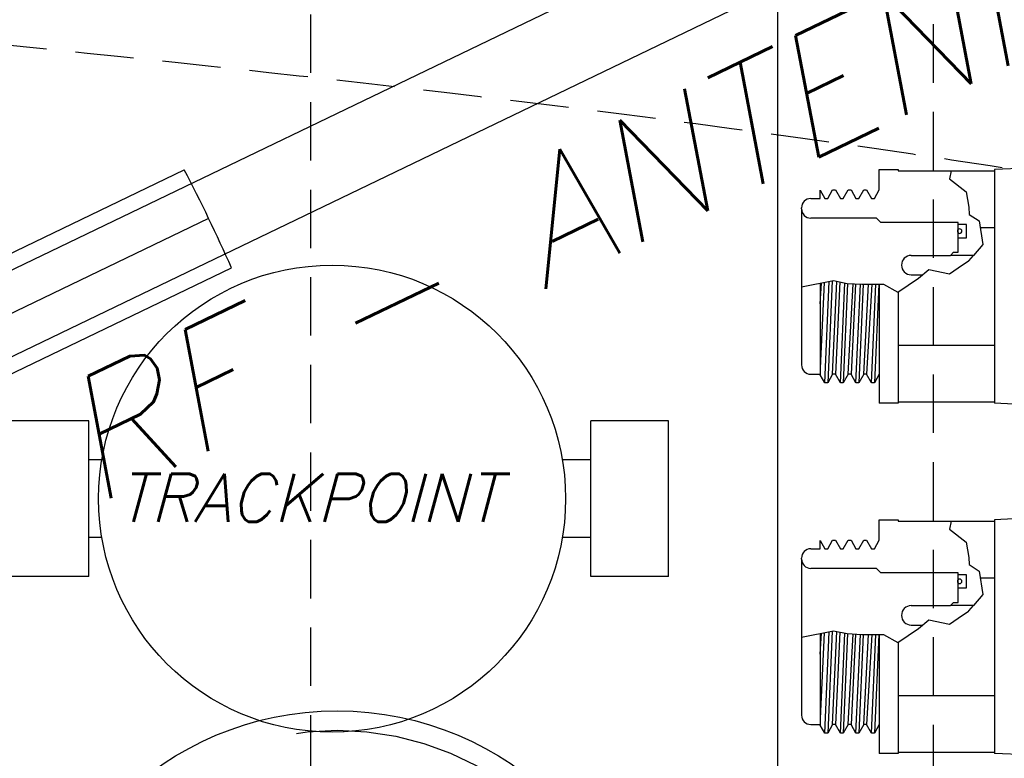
# Model space of a CAD drawing. Extents: x -181 to 162, y 84 to 272.
# Tile 26 of 85: x -29.45 to -23.12, y 106.96 to 111.71. Entities that reach past the tile are written whole.
import ezdxf

# ---------------------------------------------------------------- set-up
doc = ezdxf.new("R2010")
doc.units = 0
doc.header["$LTSCALE"] = 1.5
doc.header["$MEASUREMENT"] = 0
doc.linetypes.add('HIDDEN', pattern=[0.375, 0.25, -0.125])
doc.linetypes.add('SLDHIDDEN0', pattern=[1.905, 1.27, -0.635])
doc.layers.get('0').update_dxf_attribs({"linetype": 'CONTINUOUS'})
doc.layers.get('DEFPOINTS').update_dxf_attribs({"linetype": 'CONTINUOUS'})
for name, color, linetype in [('ANTENNA', 2, 'CONTINUOUS'), ('DEVICE_TRACKPOINT', 212, 'CONTINUOUS'), ('DIM', 1, 'CONTINUOUS'), ('HULL', 7, 'CONTINUOUS'), ('J_BOX_AFT', 171, 'CONTINUOUS'), ('SPHERE_AFT', 7, 'CONTINUOUS'), ('STATION12', 50, 'CONTINUOUS')]:
    doc.layers.add(name, color=color, linetype=linetype)
doc.styles.add('ENGR', font='Romans', dxfattribs={"oblique": 15})
doc.dimstyles.get("Standard").update_dxf_attribs({"dimtxt": 0.18, "dimasz": 0.18, "dimexe": 0.18, "dimexo": 0.0625, "dimgap": 0.09, "dimtad": 0, "dimtih": 1, "dimtoh": 1, "dimdec": 4, "dimzin": 0, "dimtxsty": 'STANDARD', "dimcen": 0.09, "dimazin": 3, "dimtfac": 1, "dimtdec": 4, "dimtofl": 0, "dimtmove": 0, "dimatfit": 3, "dimtolj": 1, "dimtzin": 0})

# ---------------------------------------------------------------- blocks, each defined once
blk = doc.blocks.new('*D13')
at = {"color": 0, "linetype": 'BYBLOCK'}
for start, end in [(36.08281, 54.4378), (5.5622, 24.27056)]:
    blk.add_arc((-66.6118, 105.266), 11.1294, start, end, dxfattribs=at)
for points in [[(-60.2366, 114.1682), (-60.0416, 114.4709), (-61.0471, 114.9043)], [(-55.355, 106.3534), (-55.7146, 106.336), (-55.4824, 105.266)]]:
    blk.add_solid(points, dxfattribs=at)
at = {"layer": 'DEFPOINTS', "color": 0, "linetype": 'BYBLOCK'}
for p in [(-60.1729, 116.4184), (-56.1536, 109.0724), (-100.5781, 105.266), (-66.6118, 105.266), (0.4895, 105.266)]:
    blk.add_point(p, dxfattribs=at)
at = {"color": 0, "linetype": 'BYBLOCK', "insert": (-56.9735, 110.8306), "char_height": 0.9, "attachment_point": 5, "style": 'ENGR'}
blk.add_mtext('\\A1;60°', dxfattribs=at)
blk = doc.blocks.new('*D14')
at = {"color": 0, "linetype": 'BYBLOCK'}
for p, q in [((-46.001, 114.1007), (-53.5143, 123.5221)), ((-47.0493, 105.266), (-62.306, 105.266))]:
    blk.add_line(p, q, dxfattribs=at)
for centre, radius, start, end in [((-38.9555, 105.266), 23.2154, 128.90461, 153.94624), ((-38.9555, 105.266), 23.2154, 154.62422, 179.66682), ((-66.6118, 105.266), 11.1687, 335.70973, 354.45741), ((-66.6118, 105.266), 11.1687, 305.54259, 323.93941)]:
    blk.add_arc(centre, radius, start, end, dxfattribs=at)
for points in [[(-53.5495, 123.3496), (-53.5213, 123.3145), (-53.4301, 123.4165)], [(-62.1481, 105.4009), (-62.1931, 105.401), (-62.171, 105.266)], [(-55.6751, 104.1959), (-55.3155, 104.1785), (-55.4431, 105.266)], [(-60.0219, 96.0268), (-60.2168, 96.3295), (-61.0274, 95.5936)]]:
    blk.add_solid(points, dxfattribs=at)
at = {"layer": 'DEFPOINTS', "color": 0, "linetype": 'BYBLOCK'}
for p in [(-58.137, 118.3437), (-45.9425, 114.0274), (-100.5781, 105.266), (-66.6118, 105.266), (-46.9555, 105.266), (-38.9555, 105.266), (-38.9555, 105.266), (0.4895, 105.266), (-58.0561, 98.0869), (-60.1729, 94.1135)]:
    blk.add_point(p, dxfattribs=at)
at = {"color": 0, "linetype": 'BYBLOCK', "attachment_point": 5, "style": 'ENGR'}
for s, insert, char_height in [('\\A1;51.4286°', (-59.8719, 115.3388), 0.1125), ('\\A1;60°', (-56.9394, 99.6816), 0.9)]:
    blk.add_mtext(s, dxfattribs=dict(at, insert=insert, char_height=char_height))

msp = doc.modelspace()

# ---------------------------------------------------------------- linework, layer by layer
at = {"color": 3}
for p, q in [((-31.85977, 108.96058), (-19.9298, 114.70575)), ((-31.64283, 108.5101), (-19.71286, 114.25527)), ((-31.00481, 109.4833), (-28.3905, 110.74229)), ((-30.70109, 108.85262), (-28.08678, 110.11161))]:
    msp.add_line(p, q, dxfattribs=at)
msp.add_line((-28.234, 110.42918), (-31.74778, 108.73703))
at = {"layer": 'ANTENNA', "linetype": 'CONTINUOUS'}
msp.add_circle((-27.40896, 105.26596), 2, dxfattribs=at)
at = {"layer": 'ANTENNA', "linetype": 'SLDHIDDEN0'}
msp.add_circle((-27.40896, 105.26596), 1.875, dxfattribs=at)
at = {"layer": 'DEVICE_TRACKPOINT'}
for p, q in [((-29.00355, 109.12886), (-29.55355, 109.12886)), ((-29.00355, 108.12886), (-29.00355, 109.12886)), ((-25.77855, 108.12886), (-25.77855, 109.12886)), ((-25.27855, 109.12886), (-25.77855, 109.12886)), ((-25.27855, 108.12886), (-25.27855, 109.12886)), ((-28.92007, 108.87886), (-29.00355, 108.87886)), ((-25.77855, 108.87886), (-25.96203, 108.87886)), ((-28.92007, 108.37886), (-29.00355, 108.37886)), ((-25.77855, 108.37886), (-25.96203, 108.37886)), ((-29.00355, 108.12886), (-29.55355, 108.12886)), ((-25.27855, 108.12886), (-25.77855, 108.12886))]:
    msp.add_line(p, q, dxfattribs=at)
msp.add_circle((-27.44105, 108.62886), 1.5, dxfattribs=at)
at = {"layer": 'HULL', "color": 1, "linetype": 'HIDDEN'}
for p, q in [((-27.57806, 96.17596), (-27.57806, 114.35596)), ((-23.57806, 96.67596), (-23.57806, 113.85596))]:
    msp.add_line(p, q, dxfattribs=at)
at = {"layer": 'HULL'}
msp.add_open_spline([(-48.95324, 115.75906), (-48.84376, 115.75777), (-48.73428, 115.75645), (-46.45449, 115.7283), (-44.2833, 115.68556), (-39.9428, 115.53271), (-37.77383, 115.42729), (-33.4384, 115.15612), (-31.27203, 114.98494), (-26.94861, 114.55135), (-24.78874, 114.30093), (-20.99171, 113.71354), (-19.35143, 113.41455), (-16.09003, 112.71673), (-14.46962, 112.31322), (-11.26659, 111.37254), (-9.68406, 110.83541), (-7.55502, 110.00951), (-6.98557, 109.77846), (-6.42025, 109.53743)], degree=3, knots=[74.6001134, 74.6001134, 74.6001134, 74.6001134, 74.9283983, 74.9283983, 81.4361575, 81.4361575, 87.9439167, 87.9439167, 94.4516759, 94.4516759, 100.9594351, 100.9594351, 105.9455006, 105.9455006, 110.9315661, 110.9315661, 115.9176317, 115.9176317, 117.7521095, 117.7521095, 117.7521095, 117.7521095], dxfattribs=at)
at = {"layer": 'HULL', "linetype": 'HIDDEN'}
for points, knots in [([(-48.95324, 115.50903), (-47.16125, 115.48809), (-43.36781, 115.42367), (-37.57394, 115.17955), (-32.23851, 114.82774), (-27.57243, 114.37093), (-23.56567, 113.88505), (-19.55998, 113.2139), (-15.5475, 112.35282), (-11.53283, 111.22406), (-8.49984, 110.13242), (-6.80428, 109.43047), (-6.42025, 109.26596)], [74.6030311, 74.6030311, 74.6030311, 74.6030311, 79.9791963, 85.9844023, 91.9983944, 96.0173619, 100.0484908, 104.1042151, 108.1977344, 112.3542834, 116.6055891, 117.8588752, 117.8588752, 117.8588752, 117.8588752]), ([(-30.76888, 111.66263), (-29.7295, 111.56709), (-28.68985, 111.46122), (-26.40879, 111.2078), (-25.17688, 111.05625), (-22.63328, 110.68783), (-21.31217, 110.46496), (-18.68369, 109.95869), (-17.38419, 109.67639), (-14.8201, 109.0333), (-13.55198, 108.67196), (-11.23506, 107.9222), (-10.17947, 107.54517), (-8.62026, 106.93455), (-8.10727, 106.72497), (-7.60153, 106.50832)], [93.0863497, 93.0863497, 93.0863497, 93.0863497, 96.2758139, 96.2758139, 100.0991072, 100.0991072, 104.2544148, 104.2544148, 108.4097224, 108.4097224, 112.56503, 112.56503, 116.1059409, 116.1059409, 117.8588752, 117.8588752, 117.8588752, 117.8588752])]:
    msp.add_open_spline(points, degree=3, knots=knots, dxfattribs=at)
at = {"layer": 'J_BOX_AFT'}
for p, q in [((-22.68507, 110.7676), (-23.18507, 110.7426)), ((-23.92507, 110.7426), (-23.80507, 110.7426)), ((-23.92507, 110.6126), (-23.92507, 110.7426)), ((-23.80507, 110.7426), (-23.80507, 110.73402)), ((-23.80507, 110.73402), (-23.46284, 110.73402)), ((-23.46284, 110.73402), (-23.18507, 110.73402)), ((-23.18507, 110.7426), (-23.18507, 109.2426)), ((-24.30507, 110.60956), (-24.27507, 110.5576)), ((-24.30507, 110.5571), (-24.30507, 110.60956)), ((-24.25683, 110.5576), (-24.22507, 110.6126)), ((-24.22507, 110.6126), (-24.20683, 110.6126)), ((-24.20683, 110.6126), (-24.17507, 110.5576)), ((-24.15683, 110.5576), (-24.12507, 110.6126)), ((-24.12507, 110.6126), (-24.10683, 110.6126)), ((-24.10683, 110.6126), (-24.07507, 110.5576)), ((-24.05683, 110.5576), (-24.02507, 110.6126)), ((-24.02507, 110.6126), (-24.00683, 110.6126)), ((-24.00683, 110.6126), (-23.97507, 110.5576)), ((-23.95683, 110.5576), (-23.92507, 110.6126)), ((-24.36507, 110.5571), (-24.30507, 110.5571)), ((-24.27507, 110.5576), (-24.25683, 110.5576)), ((-24.17507, 110.5576), (-24.15683, 110.5576)), ((-24.07507, 110.5576), (-24.05683, 110.5576)), ((-23.97507, 110.5576), (-23.95683, 110.5576)), ((-24.42507, 110.4911), (-24.42507, 110.4971)), ((-24.42507, 110.4911), (-24.42507, 109.4941)), ((-23.94307, 110.4311), (-24.36507, 110.4311)), ((-23.91457, 110.4026), (-23.94307, 110.4311)), ((-23.41807, 110.4026), (-23.91457, 110.4026)), ((-23.41807, 110.3901), (-23.41807, 110.4026)), ((-23.2771, 110.37076), (-23.18507, 110.37076)), ((-23.41807, 110.21167), (-23.41807, 110.3051)), ((-23.46807, 110.19167), (-23.44807, 110.21167)), ((-23.44807, 110.21167), (-23.41807, 110.21167)), ((-23.72032, 110.19167), (-23.46807, 110.19167)), ((-23.32077, 110.19167), (-23.46807, 110.19167)), ((-24.30507, 110.01272), (-24.30507, 109.42456)), ((-23.92507, 110.00691), (-23.92507, 109.2426)), ((-23.72032, 110.06667), (-23.64755, 110.06667)), ((-23.80507, 109.9548), (-23.80507, 109.2426)), ((-23.80507, 109.61443), (-23.18507, 109.61443)), ((-24.42507, 109.4941), (-24.42507, 109.4881)), ((-24.36507, 109.4281), (-24.30507, 109.4281)), ((-24.27507, 109.3726), (-24.30507, 109.42456)), ((-24.22507, 109.4276), (-24.25683, 109.3726)), ((-24.20683, 109.4276), (-24.22507, 109.4276)), ((-24.17507, 109.3726), (-24.20683, 109.4276)), ((-24.12507, 109.4276), (-24.15683, 109.3726)), ((-24.10683, 109.4276), (-24.12507, 109.4276)), ((-24.07507, 109.3726), (-24.10683, 109.4276)), ((-24.02507, 109.4276), (-24.05683, 109.3726)), ((-24.00683, 109.4276), (-24.02507, 109.4276)), ((-23.97507, 109.3726), (-24.00683, 109.4276)), ((-23.92507, 109.4276), (-23.95683, 109.3726)), ((-24.25683, 109.3726), (-24.27507, 109.3726)), ((-24.15683, 109.3726), (-24.17507, 109.3726)), ((-24.05683, 109.3726), (-24.07507, 109.3726)), ((-23.95683, 109.3726), (-23.97507, 109.3726)), ((-23.80507, 109.25117), (-23.18507, 109.25117)), ((-23.80507, 109.2426), (-23.92507, 109.2426)), ((-22.96732, 109.23171), (-23.18507, 109.2426)), ((-23.92507, 108.3626), (-23.92507, 108.4926)), ((-23.92507, 108.4926), (-23.80507, 108.4926)), ((-23.80507, 108.4926), (-23.80507, 108.48402)), ((-22.68507, 108.5176), (-23.18507, 108.4926)), ((-23.18507, 108.4926), (-23.18507, 106.9926)), ((-23.80507, 108.48402), (-23.46284, 108.48402)), ((-23.46284, 108.48402), (-23.18507, 108.48402)), ((-24.25683, 108.3076), (-24.22507, 108.3626)), ((-24.22507, 108.3626), (-24.20683, 108.3626)), ((-24.20683, 108.3626), (-24.17507, 108.3076)), ((-24.15683, 108.3076), (-24.12507, 108.3626)), ((-24.12507, 108.3626), (-24.10683, 108.3626)), ((-24.10683, 108.3626), (-24.07507, 108.3076)), ((-24.05683, 108.3076), (-24.02507, 108.3626)), ((-24.02507, 108.3626), (-24.00683, 108.3626)), ((-24.00683, 108.3626), (-23.97507, 108.3076)), ((-23.95683, 108.3076), (-23.92507, 108.3626)), ((-24.36507, 108.3071), (-24.30507, 108.3071)), ((-24.30507, 108.3071), (-24.30507, 108.35956)), ((-24.30507, 108.35956), (-24.27507, 108.3076)), ((-24.27507, 108.3076), (-24.25683, 108.3076)), ((-24.17507, 108.3076), (-24.15683, 108.3076)), ((-24.07507, 108.3076), (-24.05683, 108.3076)), ((-23.97507, 108.3076), (-23.95683, 108.3076)), ((-24.42507, 108.2411), (-24.42507, 108.2471)), ((-24.42507, 108.2411), (-24.42507, 107.2441)), ((-23.94307, 108.1811), (-24.36507, 108.1811)), ((-23.91457, 108.1526), (-23.94307, 108.1811)), ((-23.41807, 108.1526), (-23.91457, 108.1526)), ((-23.41807, 108.1401), (-23.41807, 108.1526)), ((-23.2771, 108.12076), (-23.18507, 108.12076)), ((-23.41807, 107.96167), (-23.41807, 108.0551)), ((-23.72032, 107.94167), (-23.46807, 107.94167)), ((-23.46807, 107.94167), (-23.44807, 107.96167)), ((-23.32077, 107.94167), (-23.46807, 107.94167)), ((-23.44807, 107.96167), (-23.41807, 107.96167)), ((-23.72032, 107.81667), (-23.64755, 107.81667)), ((-24.30507, 107.76272), (-24.30507, 107.17456)), ((-23.92507, 107.75691), (-23.92507, 106.9926)), ((-23.80507, 107.7048), (-23.80507, 106.9926)), ((-23.80507, 107.36443), (-23.18507, 107.36443)), ((-24.42507, 107.2441), (-24.42507, 107.2381)), ((-24.36507, 107.1781), (-24.30507, 107.1781)), ((-24.27507, 107.1226), (-24.30507, 107.17456)), ((-24.22507, 107.1776), (-24.25683, 107.1226)), ((-24.20683, 107.1776), (-24.22507, 107.1776)), ((-24.17507, 107.1226), (-24.20683, 107.1776)), ((-24.12507, 107.1776), (-24.15683, 107.1226)), ((-24.10683, 107.1776), (-24.12507, 107.1776)), ((-24.07507, 107.1226), (-24.10683, 107.1776)), ((-24.02507, 107.1776), (-24.05683, 107.1226)), ((-24.00683, 107.1776), (-24.02507, 107.1776)), ((-23.97507, 107.1226), (-24.00683, 107.1776)), ((-23.92507, 107.1776), (-23.95683, 107.1226)), ((-24.25683, 107.1226), (-24.27507, 107.1226)), ((-24.15683, 107.1226), (-24.17507, 107.1226)), ((-24.05683, 107.1226), (-24.07507, 107.1226)), ((-23.95683, 107.1226), (-23.97507, 107.1226)), ((-23.80507, 106.9926), (-23.92507, 106.9926)), ((-23.80507, 107.00117), (-23.18507, 107.00117)), ((-22.96732, 106.98171), (-23.18507, 106.9926))]:
    msp.add_line(p, q, dxfattribs=at)
at = {"layer": 'J_BOX_AFT', "color": 5}
for p, q in [((-23.46284, 110.73402), (-23.47336, 110.68309)), ((-23.47336, 110.68309), (-23.36816, 110.59895)), ((-23.36816, 110.59895), (-23.35063, 110.50079)), ((-23.35063, 110.50079), (-23.34712, 110.45522)), ((-23.34712, 110.45522), (-23.284, 110.41315)), ((-23.36607, 110.3901), (-23.41807, 110.3901)), ((-23.41807, 110.3051), (-23.41807, 110.3901)), ((-23.36607, 110.3051), (-23.36607, 110.3901)), ((-23.284, 110.41315), (-23.25946, 110.2624)), ((-23.41807, 110.3051), (-23.36607, 110.3051)), ((-23.25946, 110.2624), (-23.32077, 110.19167)), ((-23.41807, 110.11099), (-23.35207, 110.15624)), ((-23.35207, 110.15624), (-23.35063, 110.15723)), ((-23.35063, 110.15723), (-23.32077, 110.19167)), ((-23.67324, 110.04504), (-23.60661, 110.10114)), ((-23.60661, 110.10114), (-23.47336, 110.07309)), ((-23.47336, 110.07309), (-23.41807, 110.11099)), ((-24.42507, 109.98895), (-24.22028, 110.02952)), ((-24.27906, 110.01788), (-24.30507, 109.46724)), ((-24.30507, 109.8796), (-24.29731, 110.01426)), ((-24.27507, 109.3726), (-24.24731, 110.02416)), ((-24.22893, 110.02781), (-24.25683, 109.3726)), ((-24.22507, 109.4276), (-24.19703, 110.02487)), ((-24.22028, 110.02952), (-24.13261, 110.01199)), ((-24.17894, 110.02126), (-24.20683, 109.4276)), ((-24.17507, 109.3726), (-24.1477, 110.01501)), ((-24.12958, 110.01182), (-24.15683, 109.3726)), ((-24.13261, 110.01199), (-24.03793, 110.0065)), ((-24.12507, 109.4276), (-24.09329, 110.00971)), ((-24.07726, 110.00878), (-24.10683, 109.4276)), ((-24.07507, 109.3726), (-24.04608, 110.00698)), ((-24.02786, 110.00654), (-24.05683, 109.3726)), ((-24.03793, 110.0065), (-23.89767, 110.00701)), ((-24.02507, 109.4276), (-23.99567, 110.00666)), ((-23.9742, 110.00673), (-24.00683, 109.4276)), ((-23.97507, 109.3726), (-23.94729, 110.00683)), ((-23.92903, 110.0069), (-23.95683, 109.3726)), ((-23.89767, 110.00701), (-23.80649, 109.95443)), ((-23.80649, 109.95443), (-23.67324, 110.04504)), ((-23.46284, 108.48402), (-23.47336, 108.43309)), ((-23.47336, 108.43309), (-23.36816, 108.34895)), ((-23.36816, 108.34895), (-23.35063, 108.25079)), ((-23.35063, 108.25079), (-23.34712, 108.20522)), ((-23.34712, 108.20522), (-23.284, 108.16315)), ((-23.36607, 108.1401), (-23.41807, 108.1401)), ((-23.41807, 108.0551), (-23.41807, 108.1401)), ((-23.36607, 108.0551), (-23.36607, 108.1401)), ((-23.284, 108.16315), (-23.25946, 108.0124)), ((-23.41807, 108.0551), (-23.36607, 108.0551)), ((-23.25946, 108.0124), (-23.32077, 107.94167)), ((-23.35063, 107.90723), (-23.32077, 107.94167)), ((-23.47336, 107.82309), (-23.41807, 107.86099)), ((-23.41807, 107.86099), (-23.35207, 107.90624)), ((-23.35207, 107.90624), (-23.35063, 107.90723)), ((-23.80649, 107.70443), (-23.67324, 107.79504)), ((-23.67324, 107.79504), (-23.60661, 107.85114)), ((-23.60661, 107.85114), (-23.47336, 107.82309)), ((-24.42507, 107.73895), (-24.22028, 107.77952)), ((-24.27906, 107.76788), (-24.30507, 107.21724)), ((-24.30507, 107.6296), (-24.29731, 107.76426)), ((-24.27507, 107.1226), (-24.24731, 107.77416)), ((-24.22893, 107.77781), (-24.25683, 107.1226)), ((-24.22507, 107.1776), (-24.19703, 107.77487)), ((-24.22028, 107.77952), (-24.13261, 107.76199)), ((-24.17894, 107.77126), (-24.20683, 107.1776)), ((-24.17507, 107.1226), (-24.1477, 107.76501)), ((-24.12958, 107.76182), (-24.15683, 107.1226)), ((-24.13261, 107.76199), (-24.03793, 107.7565)), ((-24.12507, 107.1776), (-24.09329, 107.75971)), ((-24.07726, 107.75878), (-24.10683, 107.1776)), ((-24.07507, 107.1226), (-24.04608, 107.75698)), ((-24.02786, 107.75654), (-24.05683, 107.1226)), ((-24.03793, 107.7565), (-23.89767, 107.75701)), ((-24.02507, 107.1776), (-23.99567, 107.75666)), ((-23.9742, 107.75673), (-24.00683, 107.1776)), ((-23.97507, 107.1226), (-23.94729, 107.75683)), ((-23.92903, 107.7569), (-23.95683, 107.1226)), ((-23.89767, 107.75701), (-23.80649, 107.70443))]:
    msp.add_line(p, q, dxfattribs=at)
at = {"layer": 'J_BOX_AFT'}
for centre, radius, start, end in [((-24.36507, 110.4971), 0.06, 90, 180), ((-24.36507, 110.4911), 0.06, 180, 270), ((-23.72032, 110.12917), 0.0625, 90, 270), ((-24.36507, 109.4881), 0.06, 180, 270), ((-24.36507, 108.2471), 0.06, 90, 180), ((-24.36507, 108.2411), 0.06, 180, 270), ((-23.72032, 107.87917), 0.0625, 90, 270), ((-24.36507, 107.2381), 0.06, 180, 270)]:
    msp.add_arc(centre, radius, start, end, dxfattribs=at)
at = {"layer": 'J_BOX_AFT', "color": 7}
for centre, start, end in [((-23.40921, 110.3476), 90, 270), ((-23.40921, 110.3476), 270, 90), ((-23.40921, 108.0976), 90, 270), ((-23.40921, 108.0976), 270, 90)]:
    msp.add_arc(centre, 0.01444, start, end, dxfattribs=at)
at = {"layer": 'SPHERE_AFT'}
msp.add_arc((-38.95553, 105.26596), 11.9, 24.028873, 27.399699, dxfattribs=at)
at = {"layer": 'STATION12'}
msp.add_line((-24.57802, 96.54555), (-24.57802, 113.99468), dxfattribs=at)

# ---------------------------------------------------------------- texts
at = {"layer": 'DEVICE_TRACKPOINT', "style": 'ENGR', "oblique": 15}
msp.add_text('TRACKPOINT', height=0.3078, dxfattribs=at).set_placement((-28.82142, 108.4806))
at = {"layer": 'SPHERE_AFT', "color": 3, "style": 'ENGR', "oblique": 15}
msp.add_text('RF - ANTENNA MAST', height=0.7695, rotation=25.714286, dxfattribs=at).set_placement((-28.97952, 108.57549))

# ---------------------------------------------------------------- dimensions: what is measured, and where the dimension line sits
at = {"layer": 'DIM'}
for base, line1, line2, picture, middle in [((-58.05605, 98.08685), ((-66.61178, 105.26596), (-60.17293, 94.11355)), ((-100.57806, 105.26596), (0.48946, 105.26596)), '*D14', (-56.93939, 99.68161)), ((-56.15361, 109.07243), ((-100.57806, 105.26596), (0.48946, 105.26596)), ((-66.61178, 105.26596), (-60.17293, 116.41838)), '*D13', (-56.97348, 110.83064))]:
    dim = msp.add_angular_dim_2l(base=base, line1=line1, line2=line2, dimstyle='STANDARD', override={"dimscale": 6, "dimtxt": 0.15, "dimexo": 0.125, "dimdec": 0, "dimzin": 1, "dimtxsty": 'ENGR', "dimtdec": 0, "dimtzin": 1}, dxfattribs=at)
    dim.commit()
    dim.dimension.update_dxf_attribs({"geometry": picture, "text_midpoint": middle})

doc.saveas('drawing.dxf')
